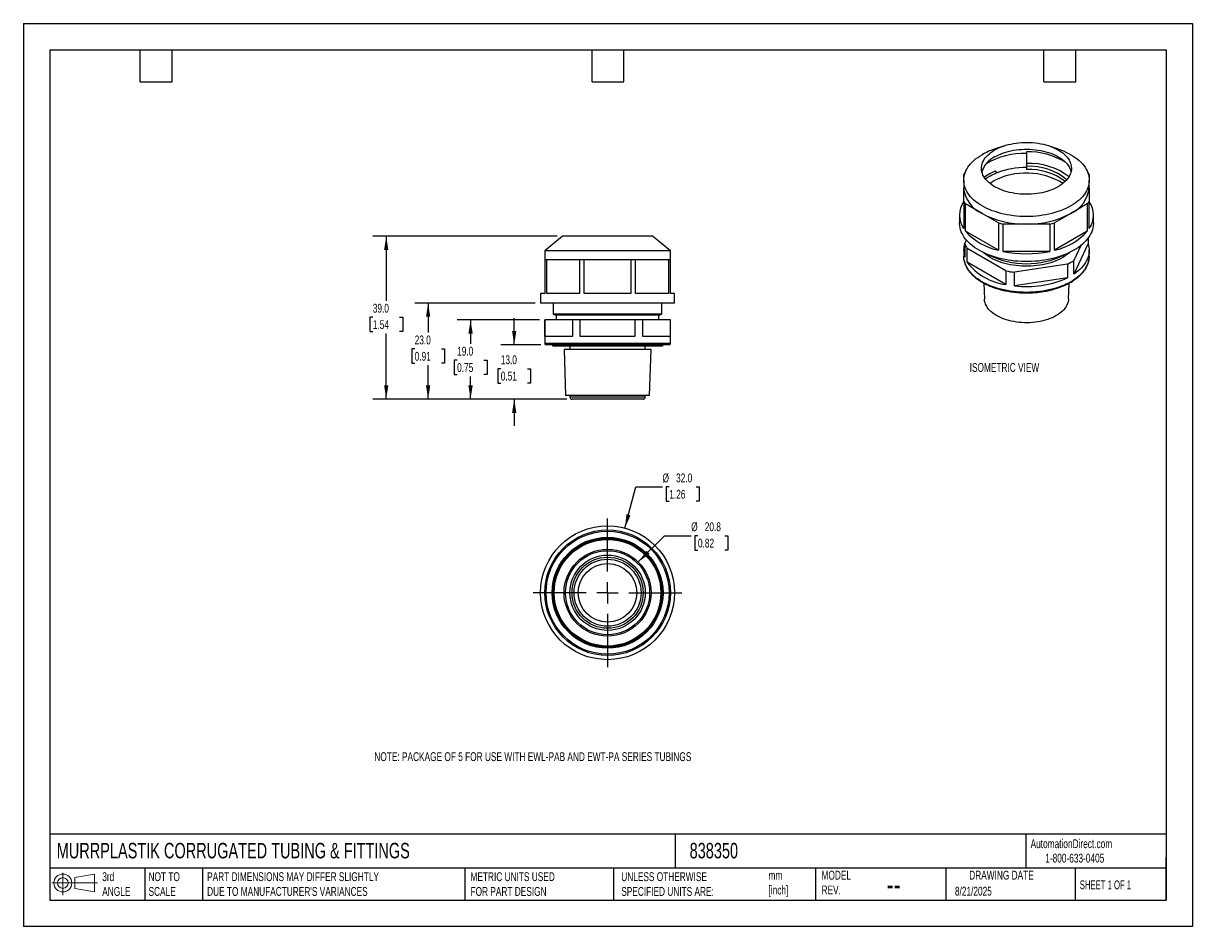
# Model space of a CAD drawing. Header units: millimetres. Extents: x 0 to 279, y 0 to 216.
import ezdxf

# ---------------------------------------------------------------- set-up
doc = ezdxf.new("R2010")
doc.units = ezdxf.units.MM
doc.linetypes.add('CENTERX2', pattern=[20.32, 12.7, -2.54, 2.54, -2.54])
doc.layers.add('CENTER', color=40, linetype='CENTERX2')
doc.layers.add('DIMENSIONS', color=140, linetype='Continuous', lineweight=25)
doc.layers.add('TEXT', color=140, linetype='Continuous', lineweight=25)
doc.styles.add('SLDTEXTSTYLE0', font='TXT', dxfattribs={"width": 0.7})
doc.styles.add('SLDTEXTSTYLE1', font='TXT', dxfattribs={"width": 0.65})
doc.dimstyles.new('SLDDIMSTYLE0', dxfattribs={"dimtxt": 2.158008, "dimasz": 3.302, "dimexe": 0, "dimexo": 0.0625, "dimgap": 0.539502, "dimtad": 0, "dimtih": 1, "dimtoh": 1, "dimdec": 1, "dimrnd": 1e-09, "dimzin": 4, "dimdsep": 46, "dimtxsty": 'SLDTEXTSTYLE0', "dimsah": 1, "dimcen": 0.09, "dimadec": 0, "dimazin": 1, "dimtfac": 1, "dimtdec": 1, "dimtmove": 0, "dimatfit": 0, "dimfxl": 0, "dimfrac": 2, "dimtolj": 1, "dimtzin": 12, "dimarcsym": 0})
doc.dimstyles.new('SLDDIMSTYLE1', dxfattribs={"dimtxt": 2.158008, "dimasz": 3.302, "dimexe": 0, "dimexo": 0.0625, "dimgap": 0.539502, "dimtad": 0, "dimtih": 1, "dimtoh": 1, "dimdec": 1, "dimrnd": 1e-09, "dimzin": 4, "dimdsep": 46, "dimtxsty": 'SLDTEXTSTYLE0', "dimsah": 1, "dimcen": 0.09, "dimadec": 0, "dimazin": 1, "dimtfac": 1, "dimtdec": 1, "dimtofl": 0, "dimtmove": 0, "dimatfit": 3, "dimfxl": 0, "dimfrac": 2, "dimtolj": 1, "dimtzin": 12, "dimarcsym": 0})
doc.dimstyles.new('SLDDIMSTYLE2', dxfattribs={"dimtxt": 2.158008, "dimasz": 3.302, "dimexe": 0, "dimexo": 0.0625, "dimgap": 0.539502, "dimtad": 0, "dimtih": 1, "dimtoh": 1, "dimdec": 1, "dimrnd": 1e-09, "dimzin": 12, "dimdsep": 46, "dimtxsty": 'SLDTEXTSTYLE0', "dimsah": 1, "dimcen": 0, "dimadec": 0, "dimazin": 3, "dimtfac": 1, "dimtdec": 1, "dimtofl": 0, "dimtmove": 0, "dimatfit": 3, "dimfxl": 0, "dimfrac": 2, "dimtolj": 1, "dimtzin": 12, "dimarcsym": 0})
doc.dimstyles.new('SLDDIMSTYLE3', dxfattribs={"dimtxt": 2.158008, "dimasz": 3.302, "dimexe": 0, "dimexo": 0.0625, "dimgap": 0.539502, "dimtad": 0, "dimtih": 1, "dimtoh": 1, "dimdec": 1, "dimrnd": 1e-09, "dimzin": 4, "dimdsep": 46, "dimtxsty": 'SLDTEXTSTYLE0', "dimsah": 1, "dimcen": 0, "dimadec": 0, "dimazin": 1, "dimtfac": 1, "dimtdec": 1, "dimtofl": 0, "dimtmove": 0, "dimatfit": 3, "dimfxl": 0, "dimfrac": 2, "dimtolj": 1, "dimtzin": 12, "dimarcsym": 0})

# ---------------------------------------------------------------- blocks, each defined once
blk = doc.blocks.new('Block11')
at = {"color": 7, "linetype": 'Continuous', "lineweight": 18}
for p, q in [((0, 2.88), (10.87, 2.88)), ((2.59, 5.31), (2.59, 0)), ((5.48, 4.17), (10.18, 5.03)), ((5.48, 1.6), (5.48, 4.17)), ((10.18, 5.03), (10.18, 0.73)), ((5.48, 1.6), (10.18, 0.73))]:
    blk.add_line(p, q, dxfattribs=at)
for radius in [2.15, 1.29]:
    blk.add_circle((2.59, 2.88), radius, dxfattribs=at)
blk = doc.blocks.new('Block12')
at = {"color": 7, "linetype": 'Continuous'}
blk.add_blockref('Block11', (0, 0), dxfattribs=at)
blk = doc.blocks.new('_D')
at = {"layer": 'DIMENSIONS'}
for p, q in [((117.29, 139.06), (117.29, 145.41)), ((123.63, 139.06), (114.11, 139.06)), ((114.08, 133.35), (113.36, 133.35)), ((113.36, 133.35), (113.36, 129.92)), ((120.49, 133.35), (121.22, 133.35)), ((121.22, 133.35), (121.22, 129.92)), ((113.36, 129.92), (114.08, 129.92)), ((121.22, 129.92), (120.49, 129.92)), ((129.83, 126.06), (114.11, 126.06)), ((117.29, 126.06), (117.29, 119.71))]:
    blk.add_line(p, q, dxfattribs=at)
for points in [[(117.29, 139.06), (117.8, 142.37), (116.78, 142.37)], [(117.29, 126.06), (116.78, 122.76), (117.8, 122.76)]]:
    blk.add_solid(points, dxfattribs=at)
at = {"layer": 'DIMENSIONS', "char_height": 2.117, "attachment_point": 1, "style": 'SLDTEXTSTYLE0'}
for s, insert in [('13.0', (114.08, 136.56)), ('0.51', (114.08, 132.65))]:
    blk.add_mtext(s, dxfattribs=dict(at, insert=insert))
blk = doc.blocks.new('_D_1')
at = {"layer": 'DIMENSIONS'}
for p, q in [((123.37, 145.06), (103.68, 145.06)), ((106.86, 145.06), (106.86, 139.3)), ((103.65, 135.39), (102.93, 135.39)), ((102.93, 135.39), (102.93, 131.96)), ((110.06, 135.39), (110.79, 135.39)), ((110.79, 135.39), (110.79, 131.96)), ((102.93, 131.96), (103.65, 131.96)), ((106.86, 126.06), (106.86, 131.48)), ((110.79, 131.96), (110.06, 131.96)), ((129.83, 126.06), (103.68, 126.06))]:
    blk.add_line(p, q, dxfattribs=at)
for points in [[(106.86, 145.06), (106.35, 141.76), (107.37, 141.76)], [(106.86, 126.06), (107.37, 129.37), (106.35, 129.37)]]:
    blk.add_solid(points, dxfattribs=at)
at = {"layer": 'DIMENSIONS', "char_height": 2.117, "attachment_point": 1, "style": 'SLDTEXTSTYLE0'}
for s, insert in [('19.0', (103.65, 138.6)), ('0.75', (103.65, 134.69))]:
    blk.add_mtext(s, dxfattribs=dict(at, insert=insert))
blk = doc.blocks.new('_D_2')
at = {"layer": 'DIMENSIONS'}
for p, q in [((122.33, 149.06), (93.55, 149.06)), ((96.72, 149.06), (96.72, 141.99)), ((93.51, 138.08), (92.79, 138.08)), ((92.79, 138.08), (92.79, 134.65)), ((99.93, 138.08), (100.65, 138.08)), ((100.65, 138.08), (100.65, 134.65)), ((92.79, 134.65), (93.51, 134.65)), ((96.72, 126.06), (96.72, 134.17)), ((100.65, 134.65), (99.93, 134.65)), ((129.83, 126.06), (93.55, 126.06))]:
    blk.add_line(p, q, dxfattribs=at)
for points in [[(96.72, 149.06), (96.21, 145.76), (97.23, 145.76)], [(96.72, 126.06), (97.23, 129.37), (96.21, 129.37)]]:
    blk.add_solid(points, dxfattribs=at)
at = {"layer": 'DIMENSIONS', "char_height": 2.117, "attachment_point": 1, "style": 'SLDTEXTSTYLE0'}
for s, insert in [('23.0', (93.51, 141.29)), ('0.91', (93.51, 137.38))]:
    blk.add_mtext(s, dxfattribs=dict(at, insert=insert))
blk = doc.blocks.new('_D_3')
at = {"layer": 'DIMENSIONS'}
for p, q in [((127.58, 165.06), (83.53, 165.06)), ((86.71, 165.06), (86.71, 149.57)), ((83.5, 145.66), (82.78, 145.66)), ((82.78, 145.66), (82.78, 142.23)), ((89.91, 145.66), (90.64, 145.66)), ((90.64, 145.66), (90.64, 142.23)), ((82.78, 142.23), (83.5, 142.23)), ((86.71, 126.06), (86.71, 141.74)), ((90.64, 142.23), (89.91, 142.23)), ((129.83, 126.06), (83.53, 126.06))]:
    blk.add_line(p, q, dxfattribs=at)
for points in [[(86.71, 165.06), (86.2, 161.76), (87.21, 161.76)], [(86.71, 126.06), (87.21, 129.37), (86.2, 129.37)]]:
    blk.add_solid(points, dxfattribs=at)
at = {"layer": 'DIMENSIONS', "char_height": 2.117, "attachment_point": 1, "style": 'SLDTEXTSTYLE0'}
for s, insert in [('39.0', (83.5, 148.87)), ('1.54', (83.5, 144.96))]:
    blk.add_mtext(s, dxfattribs=dict(at, insert=insert))
blk = doc.blocks.new('_D_4')
at = {"layer": 'DIMENSIONS'}
for p, q in [((146.95, 87.16), (153.23, 93.43)), ((153.23, 93.43), (159.58, 93.43)), ((161.2, 93.43), (160.48, 93.43)), ((160.48, 93.43), (160.48, 90)), ((167.62, 93.43), (168.34, 93.43)), ((168.34, 93.43), (168.34, 90)), ((160.48, 90), (161.2, 90)), ((168.34, 90), (167.62, 90))]:
    blk.add_line(p, q, dxfattribs=at)
blk.add_solid([(146.95, 87.16), (149.64, 89.13), (148.92, 89.85)], dxfattribs=at)
at = {"layer": 'DIMENSIONS', "char_height": 2.117, "attachment_point": 1, "style": 'SLDTEXTSTYLE0'}
for s, insert in [('%%c', (159.58, 96.65)), ('20.8', (162.83, 96.65)), ('0.82', (161.2, 92.73))]:
    blk.add_mtext(s, dxfattribs=dict(at, insert=insert))
blk = doc.blocks.new('_D_5')
at = {"layer": 'DIMENSIONS'}
for p, q in [((143.74, 95.26), (146.38, 105.1)), ((146.38, 105.1), (152.73, 105.1)), ((154.35, 105.1), (153.63, 105.1)), ((153.63, 105.1), (153.63, 101.67)), ((160.77, 105.1), (161.49, 105.1)), ((161.49, 105.1), (161.49, 101.67)), ((153.63, 101.67), (154.35, 101.67)), ((161.49, 101.67), (160.77, 101.67))]:
    blk.add_line(p, q, dxfattribs=at)
blk.add_solid([(143.74, 95.26), (145.09, 98.32), (144.1, 98.58)], dxfattribs=at)
at = {"layer": 'DIMENSIONS', "char_height": 2.117, "attachment_point": 1, "style": 'SLDTEXTSTYLE0'}
for s, insert in [('%%c', (152.73, 108.31)), ('32.0', (155.98, 108.31)), ('1.26', (154.35, 104.4))]:
    blk.add_mtext(s, dxfattribs=dict(at, insert=insert))
blk = doc.blocks.new('SW_CENTERMARKSYMBOL_0')
at = {"layer": 'CENTER', "color": 0}
for p, q in [((0, 5.08), (0, 18.54)), ((-5.08, 0), (-18.54, 0)), ((0, 0), (-2.54, 0)), ((0, 0), (0, 2.54)), ((0, 0), (0, -2.54)), ((0, 0), (2.54, 0)), ((5.08, 0), (18.54, 0)), ((0, -5.08), (0, -18.54))]:
    blk.add_line(p, q, dxfattribs=at)

msp = doc.modelspace()

# ---------------------------------------------------------------- linework, layer by layer
at = {"color": 7, "linetype": 'Continuous'}
for p, q in [((0, 215.9), (0, 0)), ((0, 215.9), (279.4, 215.9)), ((279.4, 215.9), (279.4, 0)), ((279.4, 0), (0, 0))]:
    msp.add_line(p, q, dxfattribs=at)
for p, q in [((234.18, 186.58), (232, 185.83)), ((239.7, 185.19), (239.7, 182.42)), ((247.39, 185.83), (245.21, 186.58)), ((239.7, 182.42), (239.7, 181.73)), ((239.7, 181.73), (239.7, 180.97)), ((224.7, 178.4), (224.7, 179.81)), ((232.67, 180.19), (232.24, 180.54)), ((254.7, 179.81), (254.7, 178.4)), ((224.7, 178.4), (224.7, 176.6)), ((224.7, 173.39), (224.7, 176.6)), ((254.7, 176.6), (254.7, 178.4)), ((254.7, 176.6), (254.7, 173.39)), ((224.7, 173.39), (224.7, 166.85)), ((254.7, 166.85), (254.7, 173.39)), ((225.15, 166.22), (225.15, 172.75)), ((229.09, 170.48), (225.15, 172.75)), ((233.03, 168.2), (229.09, 170.48)), ((250.3, 170.48), (246.36, 168.2)), ((254.24, 172.75), (250.3, 170.48)), ((254.24, 172.75), (254.24, 166.22)), ((223.7, 170.07), (223.7, 168.19)), ((233.03, 168.2), (233.03, 161.67)), ((234.13, 161.41), (234.13, 167.94)), ((239.7, 167.94), (234.13, 167.94)), ((245.26, 167.94), (239.7, 167.94)), ((245.26, 167.94), (245.26, 161.41)), ((246.36, 161.67), (246.36, 168.2)), ((255.7, 168.19), (255.7, 170.07)), ((128.85, 165.06), (124.6, 161.56)), ((150.35, 165.06), (128.85, 165.06)), ((154.6, 161.56), (150.35, 165.06)), ((233.03, 161.67), (225.15, 166.22)), ((254.24, 166.22), (246.36, 161.67)), ((224.96, 163.29), (225.34, 164.11)), ((224.96, 163.29), (224.96, 160.03)), ((225.53, 158.82), (225.53, 162.08)), ((234.77, 156.74), (225.53, 162.08)), ((254.43, 163.29), (251.04, 155.99)), ((252.68, 162.8), (251.04, 159.26)), ((254.43, 164.59), (254.43, 163.29)), ((124.6, 161.56), (124.6, 159.36)), ((154.6, 161.56), (124.6, 161.56)), ((124.6, 159.36), (124.6, 151.36)), ((125.06, 159.36), (124.6, 159.36)), ((125.06, 151.36), (125.06, 159.36)), ((128.99, 159.36), (125.06, 159.36)), ((132.93, 159.36), (128.99, 159.36)), ((132.93, 159.36), (132.93, 151.36)), ((134.03, 159.36), (132.93, 159.36)), ((134.03, 151.36), (134.03, 159.36)), ((139.6, 159.36), (134.03, 159.36)), ((145.17, 159.36), (139.6, 159.36)), ((145.17, 159.36), (145.17, 151.36)), ((146.27, 159.36), (145.17, 159.36)), ((146.27, 151.36), (146.27, 159.36)), ((150.21, 159.36), (146.27, 159.36)), ((154.14, 159.36), (150.21, 159.36)), ((154.14, 159.36), (154.14, 151.36)), ((154.6, 159.36), (154.14, 159.36)), ((154.6, 159.36), (154.6, 161.56)), ((154.6, 151.36), (154.6, 159.36)), ((224.7, 161.66), (224.7, 160.27)), ((245.26, 161.41), (234.13, 161.41)), ((251.04, 155.99), (251.04, 159.26)), ((254.7, 160.27), (254.7, 161.66)), ((234.77, 153.48), (225.53, 158.82)), ((234.77, 156.74), (234.77, 153.48)), ((249.5, 158.37), (236.87, 156.42)), ((249.5, 158.37), (249.5, 155.11)), ((229.5, 153.81), (229.65, 150.02)), ((236.87, 153.15), (236.87, 156.42)), ((249.5, 155.11), (236.87, 153.15)), ((249.74, 150.02), (249.89, 153.81)), ((123.6, 151.36), (123.6, 149.06)), ((124.6, 151.36), (123.6, 151.36)), ((132.93, 151.36), (125.06, 151.36)), ((145.17, 151.36), (134.03, 151.36)), ((154.14, 151.36), (146.27, 151.36)), ((155.6, 151.36), (154.6, 151.36)), ((155.6, 149.06), (155.6, 151.36)), ((155.6, 149.06), (123.6, 149.06)), ((126.6, 149.06), (126.6, 146.36)), ((152.6, 146.36), (152.6, 149.06)), ((126.6, 146.36), (127.35, 146.16)), ((152.6, 146.36), (126.6, 146.36)), ((127.35, 146.16), (127.35, 145.06)), ((151.85, 146.16), (127.35, 146.16)), ((151.85, 146.16), (152.6, 146.36)), ((151.85, 145.06), (151.85, 146.16)), ((124.6, 145.06), (124.6, 139.36)), ((124.64, 145.06), (124.6, 145.06)), ((124.64, 141.06), (124.64, 145.06)), ((131.18, 145.06), (124.64, 145.06)), ((131.18, 145.06), (131.18, 141.06)), ((133.06, 145.06), (131.18, 145.06)), ((133.06, 141.06), (133.06, 145.06)), ((146.14, 145.06), (133.06, 145.06)), ((146.14, 145.06), (146.14, 141.06)), ((148.02, 145.06), (146.14, 145.06)), ((148.02, 141.06), (148.02, 145.06)), ((154.56, 145.06), (148.02, 145.06)), ((154.56, 145.06), (154.56, 141.06)), ((154.6, 145.06), (154.56, 145.06)), ((154.6, 139.36), (154.6, 145.06)), ((131.18, 141.06), (124.64, 141.06)), ((146.14, 141.06), (133.06, 141.06)), ((154.56, 141.06), (148.02, 141.06)), ((154.6, 139.36), (124.6, 139.36)), ((154.3, 139.06), (124.9, 139.06)), ((126.55, 138.86), (152.65, 138.86)), ((129.21, 137.96), (129.55, 126.96)), ((149.99, 137.96), (129.21, 137.96)), ((130.6, 138.86), (130.6, 137.96)), ((148.6, 137.96), (148.6, 138.86)), ((149.65, 126.96), (149.99, 137.96)), ((149.65, 126.96), (129.55, 126.96)), ((130.6, 126.96), (130.6, 126.56)), ((148.6, 126.56), (130.6, 126.56)), ((148.1, 126.06), (131.1, 126.06)), ((148.6, 126.56), (148.6, 126.96))]:
    msp.add_line(p, q)
at = {"flags": 128}
for points in [[(232.09, 185.64), (232.58, 185.9), (233.09, 186.15), (233.62, 186.37), (234.18, 186.58), (234.76, 186.77), (235.35, 186.93), (235.97, 187.07), (236.59, 187.2), (237.23, 187.3), (237.88, 187.37), (238.54, 187.42), (239.2, 187.45), (239.86, 187.46), (240.52, 187.44), (241.18, 187.4), (241.83, 187.34), (242.48, 187.25), (243.11, 187.14), (243.73, 187.01), (244.34, 186.85), (244.93, 186.68), (245.49, 186.48), (246.04, 186.26), (246.56, 186.03), (247.06, 185.78), (247.53, 185.51), (247.97, 185.22), (248.37, 184.92), (248.75, 184.6), (249.09, 184.27), (249.39, 183.93), (249.66, 183.58), (249.89, 183.23), (250.08, 182.86), (250.23, 182.49), (250.34, 182.11), (250.41, 181.73), (250.44, 181.35), (250.43, 180.97), (250.38, 180.59), (250.29, 180.21), (250.16, 179.83), (249.99, 179.46), (249.78, 179.1), (249.53, 178.75), (249.24, 178.4), (248.92, 178.07), (248.56, 177.75), (248.17, 177.44), (247.75, 177.14), (247.3, 176.87), (246.81, 176.6), (246.3, 176.36), (245.77, 176.13), (245.21, 175.93), (244.63, 175.74), (244.04, 175.58), (243.42, 175.43), (242.8, 175.31), (242.16, 175.21), (241.51, 175.14), (240.85, 175.08), (240.19, 175.05), (239.53, 175.05), (238.87, 175.07), (238.21, 175.11), (237.56, 175.17), (236.91, 175.26), (236.28, 175.37), (235.66, 175.5), (235.05, 175.66), (234.46, 175.83), (233.9, 176.03), (233.35, 176.24), (232.83, 176.48), (232.33, 176.73), (231.86, 177), (231.42, 177.29), (231.02, 177.59), (230.64, 177.91), (230.3, 178.23), (230, 178.57), (229.73, 178.92), (229.5, 179.28), (229.31, 179.65), (229.16, 180.02), (229.05, 180.4), (228.98, 180.78), (228.95, 181.16), (228.96, 181.54), (229.01, 181.92), (229.1, 182.3), (229.23, 182.67), (229.4, 183.04), (229.61, 183.41), (229.86, 183.76), (230.15, 184.11), (230.47, 184.44), (230.83, 184.76), (231.22, 185.07), (231.64, 185.36), (232.09, 185.64)], [(247.39, 185.83), (247.86, 185.66), (248.51, 185.4), (249.13, 185.13), (249.73, 184.83), (250.3, 184.52), (250.84, 184.19), (251.35, 183.85), (251.83, 183.49), (252.28, 183.11), (252.69, 182.73), (253.06, 182.33), (253.4, 181.92), (253.7, 181.5), (253.96, 181.07), (254.18, 180.64), (254.37, 180.2), (254.51, 179.75), (254.61, 179.3), (254.67, 178.85), (254.7, 178.4), (254.67, 177.94), (254.61, 177.49), (254.51, 177.04), (254.37, 176.6), (254.18, 176.16), (253.96, 175.72), (253.7, 175.29), (253.4, 174.87), (253.06, 174.47), (252.69, 174.07), (252.28, 173.68), (251.83, 173.31), (251.35, 172.95), (250.84, 172.6), (250.3, 172.27), (249.73, 171.96), (249.13, 171.67), (248.51, 171.39), (247.86, 171.13), (247.2, 170.9), (246.5, 170.68), (245.8, 170.49), (245.07, 170.31), (244.33, 170.16), (243.58, 170.03), (242.81, 169.93), (242.04, 169.84), (241.26, 169.78), (240.48, 169.75), (239.7, 169.74), (238.91, 169.75), (238.13, 169.78), (237.35, 169.84), (236.58, 169.93), (235.81, 170.03), (235.06, 170.16), (234.32, 170.31), (233.59, 170.49), (232.89, 170.68), (232.2, 170.9), (231.53, 171.13), (230.88, 171.39), (230.26, 171.67), (229.66, 171.96), (229.09, 172.27), (228.55, 172.6), (228.04, 172.95), (227.56, 173.31), (227.11, 173.68), (226.7, 174.07), (226.33, 174.47), (225.99, 174.87), (225.69, 175.29), (225.43, 175.72), (225.21, 176.16), (225.02, 176.6), (224.88, 177.04), (224.78, 177.49), (224.72, 177.94), (224.7, 178.4), (224.72, 178.85), (224.78, 179.3), (224.88, 179.75), (225.02, 180.2), (225.21, 180.64), (225.43, 181.07), (225.69, 181.5), (225.99, 181.92), (226.33, 182.33), (226.7, 182.73), (227.11, 183.11), (227.56, 183.49), (228.04, 183.85), (228.55, 184.19), (229.09, 184.52), (229.09, 184.52)], [(232.09, 184.01), (232.58, 184.27), (233.09, 184.52), (233.62, 184.74), (234.18, 184.95), (234.76, 185.13), (235.35, 185.3), (235.97, 185.44), (236.59, 185.56), (237.23, 185.66), (237.88, 185.74), (238.54, 185.79), (239.2, 185.82), (239.86, 185.83), (240.52, 185.81), (241.18, 185.77), (241.83, 185.7), (242.48, 185.62), (243.11, 185.51), (243.73, 185.37), (244.34, 185.22), (244.93, 185.04), (245.49, 184.85), (246.04, 184.63), (246.56, 184.4), (247.06, 184.14), (247.53, 183.87), (247.97, 183.59), (248.37, 183.28), (248.75, 182.97), (249.09, 182.64), (249.39, 182.3), (249.66, 181.95), (249.89, 181.59), (250.08, 181.23), (250.23, 180.86), (250.34, 180.48), (250.35, 180.44)], [(230.94, 177.66), (231.27, 177.89), (231.74, 178.17)], [(255.7, 168.19), (255.69, 167.96), (255.65, 167.49), (255.57, 167.02), (255.44, 166.56), (255.28, 166.1), (255.08, 165.65), (254.84, 165.2), (254.55, 164.76), (254.23, 164.33), (253.88, 163.91), (253.48, 163.5), (253.05, 163.11), (252.59, 162.72), (252.1, 162.35), (251.57, 162), (251.01, 161.66), (250.42, 161.34), (249.81, 161.03), (249.17, 160.74), (248.5, 160.48), (247.81, 160.23), (247.1, 160), (246.38, 159.8), (245.63, 159.61), (244.87, 159.45), (244.1, 159.31), (243.31, 159.19), (242.52, 159.1), (241.72, 159.03), (240.91, 158.98), (240.1, 158.96), (239.29, 158.96), (238.48, 158.98), (237.67, 159.03), (236.87, 159.1), (236.08, 159.19), (235.29, 159.31), (234.52, 159.45), (233.76, 159.61), (233.01, 159.8), (232.29, 160), (231.58, 160.23), (230.89, 160.48), (230.22, 160.74), (229.58, 161.03), (228.97, 161.34), (228.38, 161.66), (227.82, 162), (227.29, 162.35), (226.8, 162.72), (226.34, 163.11), (225.91, 163.5), (225.51, 163.91), (225.16, 164.33), (224.84, 164.76), (224.56, 165.2), (224.31, 165.65), (224.11, 166.1), (223.95, 166.56), (223.82, 167.02), (223.74, 167.49), (223.7, 167.96), (223.7, 168.19)], [(254.43, 163.29), (254.56, 162.83), (254.64, 162.38), (254.69, 161.92), (254.69, 161.46), (254.65, 161), (254.57, 160.54), (254.45, 160.09), (254.28, 159.64), (254.08, 159.19), (253.83, 158.76), (253.54, 158.33), (253.22, 157.91), (252.85, 157.5), (252.45, 157.1), (252.02, 156.72), (251.55, 156.35), (251.04, 155.99)], [(224.76, 159.44), (224.72, 159.82), (224.7, 160.27)], [(254.63, 159.48), (254.61, 159.36), (254.51, 158.91), (254.37, 158.47), (254.18, 158.03), (253.96, 157.59), (253.7, 157.17), (253.4, 156.75), (253.06, 156.34), (252.69, 155.94), (252.28, 155.55), (251.83, 155.18), (251.35, 154.82), (250.84, 154.47), (250.3, 154.15), (249.73, 153.83), (249.13, 153.54), (248.51, 153.26), (247.86, 153.01), (247.2, 152.77), (246.5, 152.55), (245.8, 152.36), (245.07, 152.18), (244.33, 152.03), (243.58, 151.9), (242.81, 151.8), (242.04, 151.72), (241.26, 151.66), (240.48, 151.62), (239.7, 151.61), (238.91, 151.62), (238.13, 151.66), (237.35, 151.72), (236.58, 151.8), (235.81, 151.9), (235.06, 152.03), (234.32, 152.18), (233.59, 152.36), (232.89, 152.55), (232.2, 152.77), (231.53, 153.01), (230.88, 153.26), (230.26, 153.54), (229.66, 153.83), (229.09, 154.15), (228.55, 154.47), (228.04, 154.82), (227.56, 155.18), (227.11, 155.55), (226.7, 155.94), (226.33, 156.34), (225.99, 156.75), (225.69, 157.17), (225.43, 157.59), (225.21, 158.03), (225.02, 158.47), (224.88, 158.91), (224.78, 159.36), (224.76, 159.44)], [(250.06, 161.15), (249.73, 160.87), (249.3, 160.54), (248.85, 160.22), (248.36, 159.92), (247.84, 159.64), (247.29, 159.38), (246.72, 159.13), (246.13, 158.9), (245.51, 158.7), (244.87, 158.51), (244.22, 158.35), (243.55, 158.21), (242.87, 158.09), (242.17, 158), (241.47, 157.93), (240.76, 157.88), (240.05, 157.85), (239.34, 157.85), (238.63, 157.88), (237.92, 157.93), (237.22, 158), (236.52, 158.09), (235.84, 158.21), (235.17, 158.35), (234.52, 158.51), (233.88, 158.7), (233.26, 158.9), (232.67, 159.13), (232.1, 159.38), (231.55, 159.64), (231.03, 159.92), (230.54, 160.22), (230.09, 160.54), (229.66, 160.87), (229.33, 161.15)], [(254.7, 160.27), (254.67, 159.82), (254.63, 159.48)], [(249.74, 150.02), (249.71, 149.68), (249.64, 149.31), (249.53, 148.94), (249.37, 148.58), (249.18, 148.23), (248.95, 147.88), (248.68, 147.54), (248.37, 147.22), (248.03, 146.9), (247.65, 146.6), (247.24, 146.31), (246.8, 146.04), (246.33, 145.79), (245.83, 145.55), (245.31, 145.33), (244.77, 145.14), (244.2, 144.96), (243.61, 144.8), (243.01, 144.67), (242.4, 144.56), (241.77, 144.47), (241.14, 144.4), (240.5, 144.36), (239.86, 144.34), (239.21, 144.35), (238.57, 144.38), (237.93, 144.43), (237.3, 144.51), (236.68, 144.61), (236.07, 144.73), (235.48, 144.88), (234.91, 145.04), (234.35, 145.23), (233.81, 145.44), (233.3, 145.67), (232.82, 145.91), (232.37, 146.18), (231.94, 146.46), (231.55, 146.75), (231.19, 147.06), (230.86, 147.38), (230.57, 147.71), (230.32, 148.05), (230.11, 148.4), (229.94, 148.76), (229.8, 149.13), (229.71, 149.49), (229.66, 149.87), (229.65, 150.02)]]:
    msp.add_lwpolyline(points, dxfattribs=at)
for radius in [16, 15, 14.7, 13.25, 13.05, 12.95, 12.75, 10.39, 10.05, 9, 8.5, 8, 7]:
    msp.add_circle((139.6, 79.81), radius)
for centre, radius, start, end in [((237.44, 169.84), 16.89, 108.7911, 119.6483), ((239.28, 166.41), 18.43, 88.7098, 120.0115), ((240.21, 168.5), 16.7, 57.9117, 91.7679), ((234.77, 178.63), 6.01, 116.4313, 162.4823), ((240.37, 166.62), 15.81, 53.0523, 92.4513), ((240.43, 167.76), 13.99, 50.3608, 93.0199), ((231.25, 175.59), 7.8, 142.1718, 147.2084), ((236.95, 168.63), 12.81, 111.5566, 124.9938), ((236.95, 169.27), 11.73, 111.401, 126.7755), ((239.64, 163.18), 16.95, 58.678, 117.7869), ((239.55, 162.33), 19.14, 89.563, 111.0689), ((240.34, 166.5), 14.48, 53.3671, 92.5385), ((248.14, 175.59), 7.8, 32.7916, 37.8282), ((232.12, 177.29), 7.46, 185.3293, 245.9908), ((247.1, 177.41), 7.64, 294.7946, 353.8852), ((229.43, 170.07), 5.73, 145.8511, 214.1489), ((231.29, 177.63), 7.84, 212.7988, 218.5214), ((248.1, 177.63), 7.84, 321.4786, 327.2012), ((249.96, 170.07), 5.73, 325.8511, 34.1489), ((239.23, 189.42), 21.49, 241.8507, 271.2531), ((240.1, 189.71), 21.78, 268.9473, 297.9488), ((239.1, 191.17), 23.75, 255.1853, 257.9185), ((240.29, 191.17), 23.75, 282.0815, 284.8147), ((236.16, 176.19), 14.86, 222.1833, 257.822), ((243.23, 176.19), 14.86, 282.178, 317.8167), ((229.8, 161.66), 5.11, 161.402, 198.598), ((230.7, 165.22), 6.05, 198.5511, 211.2458), ((230.59, 161.4), 5.94, 152.6212, 161.1897), ((239.7, 178.59), 20.14, 243.798, 296.202), ((239.7, 187.84), 27.01, 258.1059, 281.8941), ((243.22, 171.03), 14.13, 296.3949, 303.5997), ((236.48, 167.12), 13.74, 217.1481, 262.8573), ((239.52, 180.51), 24.24, 258.6932, 263.7207), ((239.75, 176.33), 23.36, 262.915, 294.6711), ((124.9, 139.36), 0.3, 180, 270), ((126.55, 139.06), 0.2, 180, 270), ((152.65, 139.06), 0.2, 270, 0), ((154.3, 139.36), 0.3, 270, 0), ((131.1, 126.56), 0.5, 180, 270), ((148.1, 126.56), 0.5, 270, 0)]:
    msp.add_arc(centre, radius, start, end)
msp.add_open_spline([(224.77, 159.41), (224.79, 159.31), (224.83, 159.07), (224.93, 158.69), (225.08, 158.26), (225.27, 157.83), (225.49, 157.42), (225.75, 157.01), (226.04, 156.6), (226.37, 156.21), (226.73, 155.83), (227.12, 155.46), (227.54, 155.1), (228, 154.75), (228.48, 154.42), (228.99, 154.1), (229.52, 153.8), (230.08, 153.51), (230.67, 153.24), (231.27, 152.99), (231.9, 152.75), (232.55, 152.54), (233.21, 152.34), (233.89, 152.16), (234.58, 152), (235.28, 151.87), (236, 151.75), (236.72, 151.65), (237.46, 151.58), (238.19, 151.52), (238.93, 151.49), (239.68, 151.48), (240.42, 151.49), (241.16, 151.52), (241.9, 151.57), (242.63, 151.65), (243.36, 151.74), (244.07, 151.86), (244.78, 152), (245.47, 152.15), (246.15, 152.33), (246.81, 152.53), (247.46, 152.74), (248.09, 152.97), (248.69, 153.23), (249.28, 153.5), (249.84, 153.78), (250.38, 154.08), (250.89, 154.4), (251.37, 154.73), (251.83, 155.08), (252.25, 155.44), (252.65, 155.81), (253.01, 156.2), (253.34, 156.59), (253.63, 157), (253.89, 157.41), (254.12, 157.83), (254.31, 158.25), (254.46, 158.68), (254.57, 159.08), (254.61, 159.34), (254.63, 159.45)], degree=3, knots=[0, 0, 0, 0, 0.010958, 0.027516, 0.044104, 0.06073, 0.0774, 0.094114, 0.110868, 0.127659, 0.14448, 0.161325, 0.178188, 0.195063, 0.211946, 0.228834, 0.245723, 0.26261, 0.279495, 0.296376, 0.313254, 0.330128, 0.346997, 0.363863, 0.380725, 0.397584, 0.41444, 0.431294, 0.448145, 0.464995, 0.481844, 0.498693, 0.515541, 0.53239, 0.549239, 0.56609, 0.582942, 0.599797, 0.616654, 0.633514, 0.650378, 0.667246, 0.684118, 0.700995, 0.717877, 0.734764, 0.751655, 0.768551, 0.785451, 0.802352, 0.819254, 0.836152, 0.853044, 0.869924, 0.886786, 0.903625, 0.920434, 0.937206, 0.953936, 0.97062, 0.987259, 1, 1, 1, 1])
at = {"layer": 'TEXT'}
for p, q in [((6.35, 209.55), (273.05, 209.55)), ((6.35, 209.55), (6.35, 6.35)), ((27.94, 201.93), (27.94, 209.55)), ((35.56, 201.93), (35.56, 209.55)), ((135.89, 201.93), (135.89, 209.55)), ((143.51, 201.93), (143.51, 209.55)), ((243.84, 201.93), (243.84, 209.55)), ((251.46, 201.93), (251.46, 209.55)), ((273.05, 209.55), (273.05, 6.35)), ((27.94, 201.93), (35.56, 201.93)), ((135.89, 201.93), (143.51, 201.93)), ((243.84, 201.93), (251.46, 201.93)), ((273.05, 22.13), (6.35, 22.13)), ((155.76, 22.13), (155.76, 13.97)), ((239.58, 22.13), (239.58, 13.97)), ((273.05, 6.35), (273.05, 16.51)), ((273.05, 13.97), (6.35, 13.97)), ((29.04, 13.97), (29.04, 6.35)), ((42.84, 13.97), (42.84, 6.35)), ((105.48, 13.97), (105.48, 6.35)), ((141, 13.97), (141, 6.35)), ((189.3, 13.97), (189.3, 6.35)), ((220.47, 13.97), (220.47, 6.35)), ((251.35, 13.97), (251.35, 6.35)), ((6.35, 6.35), (273.05, 6.35))]:
    msp.add_line(p, q, dxfattribs=at)

# ---------------------------------------------------------------- block references
at = {"layer": 'CENTER'}
msp.add_blockref('SW_CENTERMARKSYMBOL_0', (139.6, 79.81), dxfattribs=at)
at = {"layer": 'TEXT'}
msp.add_blockref('Block12', (6.84, 7.55), dxfattribs=at)

# ---------------------------------------------------------------- texts
at = {"color": 179, "linetype": 'Continuous', "lineweight": 18, "char_height": 2.1167, "attachment_point": 1, "style": 'SLDTEXTSTYLE0'}
for s, insert in [('AutomationDirect.com', (240.69, 20.88)), ('1-800-633-0405', (244.19, 17.44))]:
    msp.add_mtext(s, dxfattribs=dict(at, insert=insert))
at = {"layer": 'DIMENSIONS', "char_height": 2.1167, "attachment_point": 1, "style": 'SLDTEXTSTYLE0'}
for s, insert in [('ISOMETRIC VIEW', (226.13, 134.72)), ('NOTE: PACKAGE OF 5 FOR USE WITH EWL-PAB AND EWT-PA SERIES TUBINGS', (83.87, 41.69))]:
    msp.add_mtext(s, dxfattribs=dict(at, insert=insert))
at = {"layer": 'TEXT'}
for s, insert, char_height, attachment_point, style in [('MURRPLASTIK CORRUGATED TUBING & FITTINGS', (7.97, 20.02), 3.7042, 1, 'SLDTEXTSTYLE0'), ('838350', (159.21, 20.02), 3.704, 1, 'SLDTEXTSTYLE0'), ('3rd^JANGLE', (18.85, 13), 2.117, 1, 'SLDTEXTSTYLE0'), ('NOT TO^JSCALE', (29.91, 13), 2.1167, 1, 'SLDTEXTSTYLE0'), ("PART DIMENSIONS MAY DIFFER SLIGHTLY ^JDUE TO MANUFACTURER'S VARIANCES", (43.91, 13), 2.1167, 1, 'SLDTEXTSTYLE0'), ('METRIC UNITS USED ^JFOR PART DESIGN', (106.85, 13), 2.1167, 1, 'SLDTEXTSTYLE0'), ('UNLESS OTHERWISE ^JSPECIFIED UNITS ARE:', (142.87, 13), 2.1167, 1, 'SLDTEXTSTYLE0'), ('mm^J[inch]', (178.06, 13.33), 2.117, 1, 'SLDTEXTSTYLE0'), ('MODEL ^JREV.', (190.73, 13.36), 2.1167, 1, 'SLDTEXTSTYLE0'), ('DRAWING DATE', (233.73, 13.36), 2.1167, 2, 'SLDTEXTSTYLE0'), ('--', (206.3, 12.73), 5.292, 1, 'SLDTEXTSTYLE0'), ('8/21/2025', (222.61, 9.54), 2.117, 1, 'SLDTEXTSTYLE0'), ('SHEET 1 OF 1', (252.44, 11.05), 2.1167, 1, 'SLDTEXTSTYLE1')]:
    msp.add_mtext(s, dxfattribs=dict(at, insert=insert, char_height=char_height, attachment_point=attachment_point, style=style))

# ---------------------------------------------------------------- dimensions: what is measured, and where the dimension line sits
at = {"layer": 'DIMENSIONS'}
for base, p2, dimstyle, picture, middle in [((86.71, 165.06), (128.85, 165.06), 'SLDDIMSTYLE1', '_D_3', (86.71, 145.66)), ((96.72, 149.06), (123.6, 149.06), 'SLDDIMSTYLE1', '_D_2', (96.72, 138.08)), ((117.29, 139.06), (124.9, 139.06), 'SLDDIMSTYLE0', '_D', (117.29, 133.35)), ((106.86, 145.06), (124.64, 145.06), 'SLDDIMSTYLE1', '_D_1', (106.86, 135.39))]:
    dim = msp.add_linear_dim(base=base, p1=(131.1, 126.06), p2=p2, angle=90, dimstyle=dimstyle, dxfattribs=at)
    dim.commit()
    dim.dimension.update_dxf_attribs({"geometry": picture, "text_midpoint": middle, "dimtype": 160})
for p1, p2, dimstyle, picture, middle in [((135.46, 64.35), (143.74, 95.26), 'SLDDIMSTYLE3', '_D_5', (157.56, 105.1)), ((132.25, 72.46), (146.95, 87.16), 'SLDDIMSTYLE2', '_D_4', (164.41, 93.43))]:
    dim = msp.add_diameter_dim_2p(p1=p1, p2=p2, dimstyle=dimstyle, dxfattribs=at)
    dim.commit()
    dim.dimension.update_dxf_attribs({"geometry": picture, "text_midpoint": middle, "dimtype": 163})

doc.saveas('drawing.dxf')
